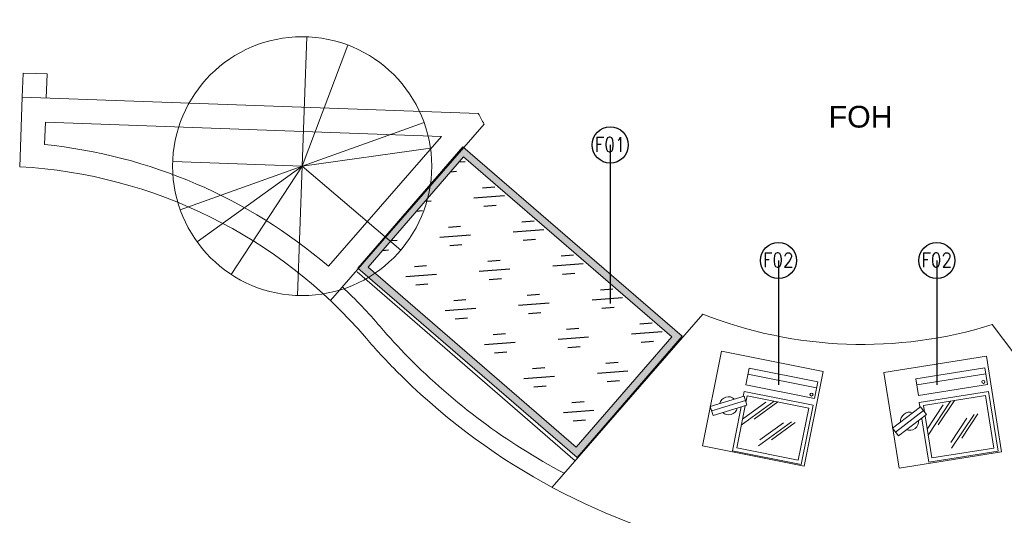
# Model space of a CAD drawing. Header units: millimetres. Extents: x 297264 to 416219, y -77299 to -23696.
# Tile 172 of 256: x 347102 to 351180, y -29263 to -27208. Entities that reach past the tile are written whole.
import ezdxf

# ---------------------------------------------------------------- set-up
doc = ezdxf.new("R2010")
doc.units = ezdxf.units.MM
doc.header["$LTSCALE"] = 2.5
doc.layers.add('BA-DEMOLISTION WALL', color=3, linetype='Continuous')
for name, color, linetype, lineweight in [('CKD Equipments', 252, 'Continuous', 0), ('ELEVATION 4', 157, 'Continuous', 9), ('FURNITURES', 30, 'Continuous', 15), ('HATCH LIGHT', 250, 'Continuous', 0), ('HATCH MEDIUM', 251, 'Continuous', 5), ('K Equipment', 30, 'Continuous', 9), ('L5', 252, 'Continuous', 0), ('ROOM TEXT', 7, 'Continuous', 5), ('TEXT', 40, 'Continuous', 0)]:
    doc.layers.add(name, color=color, linetype=linetype, lineweight=lineweight)
doc.styles.add('MTEXT', font='romans.shx', dxfattribs={"width": 0.85})
doc.styles.add('RG_3F_TITLE BLOCK_A1$0$A1 TBLOCK LBV$0$Style-arial', font='arial.ttf')
doc.styles.get("Standard").update_dxf_attribs({"font": 'GOTHIC.TTF'})
doc.dimstyles.new('AJKD_30', dxfattribs={"dimscale": 30, "dimtxt": 2, "dimasz": 1, "dimexe": 0.8, "dimexo": 0.8, "dimgap": 0.5, "dimtad": 1, "dimdec": 0, "dimzin": 0, "dimdsep": 46, "dimtxsty": 'Standard', "dimblk": 'ARCHTICK', "dimcen": 0.125, "dimclrd": 251, "dimclre": 251, "dimclrt": 42, "dimadec": 0, "dimazin": 0, "dimtfac": 1, "dimtdec": 0, "dimtix": 1, "dimtmove": 0, "dimatfit": 3, "dimfxl": 1, "dimtolj": 1, "dimtzin": 0, "dimarcsym": 1})

# ---------------------------------------------------------------- blocks, each defined once
blk = doc.blocks.new('pos')
at = {"layer": 'L5', "color": 1}
blk.add_line((206081.3, 97081.2), (206370.8, 97081.2), dxfattribs=at)
for points in [[(206370.8, 97036.1), (206370.8, 97106.6), (206081.3, 97106.6), (206081.3, 97036.1)], [(206080.6, 96757), (206371, 96757), (206371, 97007.7), (206080.6, 97007.7)], [(206095.6, 96992.7), (206095.6, 96772), (206356, 96772), (206356, 96992.7)]]:
    blk.add_lwpolyline(points, close=True, dxfattribs=at)
for points in [[(206209.6, 96992.1), (206095.6, 96868.2)], [(206177.1, 96981.7), (206095.6, 96893.1)], [(206225.3, 96992.7), (206143.2, 96903.4)], [(206297, 96922.5), (206183, 96798.6)], [(206264.6, 96912.2), (206183, 96823.5)], [(206312.7, 96923.1), (206230.6, 96833.8)]]:
    blk.add_lwpolyline(points, dxfattribs=at)
blk.add_circle((206356, 97049.7), 6.27, dxfattribs=at)
for start, end in [(59.5319, 177.1175), (239.5319, 357.1175)]:
    blk.add_arc((206028.2, 96936.6), 37.6, start, end, dxfattribs=at)
at = {"color": 1}
blk.add_wipeout([(206101.7, 96954.1), (206083.2, 96988.4), (205954.7, 96919.1), (205973.2, 96884.8)], dxfattribs=at).dxf.layer = 'L5'
at = {"layer": 'L5', "color": 1}
for p, q in [((206083.2, 96988.4), (205954.7, 96919.1)), ((206101.7, 96954.1), (206083.2, 96988.4)), ((205964, 96901.9), (206092.5, 96971.2)), ((206101.7, 96954.1), (205973.2, 96884.8)), ((205973.2, 96884.8), (205954.7, 96919.1))]:
    blk.add_line(p, q, dxfattribs=at)
blk.add_lwpolyline([(206385.2, 97152.6), (205955.1, 97152.6), (205955.1, 96752.2), (206385.2, 96752.2)], close=True, dxfattribs=at)
blk = doc.blocks.new('t')
for p, q in [((119721.4, -21429.1), (119721.4, -20655.6)), ((119721.4, -21429.1), (120009.1, -20711.1)), ((119721.4, -21429.1), (120195.6, -20818)), ((119721.4, -21429.1), (120383.6, -21029.3)), ((118947.9, -21429.1), (120494.9, -21429.1)), ((119721.4, -21429.1), (118988.2, -21675.7)), ((119721.4, -21429.1), (119433.7, -22147.2)), ((119721.4, -21429.1), (119586.6, -22190.8)), ((119721.4, -21429.1), (120200.7, -22036.3))]:
    blk.add_line(p, q)
blk.add_circle((119721.4, -21429.1), 773.5)
blk = doc.blocks.new('_ArchTick')
at = {"color": 0, "linetype": 'ByBlock', "const_width": 0.15}
blk.add_lwpolyline([(-0.5, -0.5), (0.5, 0.5)], dxfattribs=at)

msp = doc.modelspace()

# ---------------------------------------------------------------- hatches: boundary and pattern name
at = {"layer": 'BA-DEMOLISTION WALL', "ltscale": 1000, "true_color": 0xeea205}
h = msp.add_hatch(dxfattribs=at)
h.set_pattern_fill('GOST_GLASS', color=40, scale=25.4, angle=319.1628)
h.set_pattern_definition([(184.1627614, (1031227.02, -2981943.46), (-163.060663, 140.935234), [127, -177.8]), (184.1627614, (1031186.25, -2981908.23), (-163.060663, 140.935234), [50.8, -254]), (184.1627614, (1031191.79, -2981984.22), (-163.060663, 140.935234), [50.8, -254])])
h.paths.add_polyline_path([(349406.8, -28980.5), (348544.6, -28234.8), (348940.3, -27777.2), (349802.6, -28523)])
at = {"layer": 'CKD Equipments'}
h = msp.add_hatch(color=4, dxfattribs=at)
h.dxf.hatch_style = 1
h.paths.add_polyline_path([(349409.9, -29022.9), (348502.3, -28237.9), (348937.3, -27734.9), (349844.9, -28519.9)])
h.paths.add_polyline_path([(349406.8, -28980.5), (348544.6, -28234.8), (348940.3, -27777.2), (349802.6, -28523)], flags=16)
at = {"layer": 'HATCH LIGHT', "true_color": 0x636466}
h = msp.add_hatch(dxfattribs=at)
h.set_pattern_fill('ANSI32', color=251, scale=6)
h.set_pattern_definition([(45, (278504.94, -46725.026), (-40.411153, 40.411153), []), (45, (278531.88, -46725.026), (-40.411153, 40.411153), [])])
h.paths.add_polyline_path([(355647.8, -32590), (355453.8, -32638.8), (355635.4, -33359.7), (343082.7, -33359.6, -0.000263), (343068.2, -33559.6), (355892, -33559.7)])
h.paths.add_polyline_path([(343496.7, -25157.1), (343296.6, -25157.1, -0.011972), (342815.4, -34256), (343016, -34256, 0.01196)])
h.paths.add_polyline_path([(343480.3, -25697.6), (353159.2, -26046.6, 0.003501), (353653.3, -26800.6), (353820.9, -26691.5), (353270.8, -25850.5), (343486.5, -25497.7, -0.000262)])

# ---------------------------------------------------------------- linework, layer by layer
at = {"layer": 'CKD Equipments'}
msp.add_lwpolyline([(349409.9, -29022.9), (348502.3, -28237.9), (348937.3, -27734.9), (349844.9, -28519.9), (349409.9, -29022.9)], dxfattribs=at)
msp.add_lwpolyline([(349406.8, -28980.5), (348544.6, -28234.8), (348940.3, -27777.2), (349802.6, -28523)], close=True, dxfattribs=at)
at = {"layer": 'FURNITURES'}
for p, q in [((347112, -27529.6), (347115.6, -27429.7)), ((347215.5, -27433.3), (347115.6, -27429.7)), ((347211.9, -27533.2), (347215.5, -27433.3)), ((347101.6, -27818), (347112, -27529.6)), ((349001.2, -27597.8), (347112, -27529.6)), ((347205, -27725.9), (347208.3, -27633.2)), ((348848.4, -27692.3), (347208.3, -27633.2)), ((349025.1, -27641.5), (348389, -28373)), ((348848.4, -27692.3), (348380.3, -28230.6)), ((349401.8, -29037.1), (348500, -28253)), ((349930.7, -28428.8), (349306.8, -29146.4)), ((351129.9, -28472.1), (351700.5, -29232.7))]:
    msp.add_line(p, q, dxfattribs=at)
for centre, radius, start, end in [((350591.4, -26754.5), 2715, 224.5735, 353.9316), ((350591.4, -26754.5), 1800, 207.9352, 209.5215), ((346987.3, -29853.7), 2139, 49.3608, 84.1573), ((346987.3, -29853.7), 2039, 40.5082, 86.7849), ((346987.3, -29853.7), 2114, 40.5082, 46.6542), ((350591.4, -26754.5), 1800, 248.464, 287.4064), ((350438.3, -26905.4), 2425, 220.5082, 224.5735), ((350438.3, -26905.4), 2500, 220.5082, 224.5735), ((350591.4, -26754.5), 2640, 224.5735, 242.1293)]:
    msp.add_arc(centre, radius, start, end, dxfattribs=at)

# ---------------------------------------------------------------- block references
at = {"layer": 'HATCH MEDIUM', "xscale": -0.6936824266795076, "yscale": 0.6936824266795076, "zscale": 0.6936824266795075, "rotation": 87.935187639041}
msp.add_blockref('t', (336408.4, 55714.7), dxfattribs=at)

# ---------------------------------------------------------------- texts
at = {"layer": 'ROOM TEXT', "char_height": 60, "attachment_point": 7, "style": 'MTEXT'}
for s, insert in [('\\A1;\\pxqc;F01', (349461.4, -27755.9, 0.2)), ('\\A1;\\pxqc;F02', (350158.1, -28234.5, 0.2)), ('\\A1;\\pxqc;F02', (350814.1, -28234.5, 0.2))]:
    msp.add_mtext_dynamic_manual_height_columns(s, width=170.917, gutter_width=1.8, heights=[0], dxfattribs=dict(at, insert=insert))
at = {"layer": 'TEXT', "insert": (351221.4, -27565.6, 0.2), "char_height": 90, "width": 1274.194, "attachment_point": 3, "style": 'RG_3F_TITLE BLOCK_A1$0$A1 TBLOCK LBV$0$Style-arial'}
msp.add_mtext('\\pxqc;FOH', dxfattribs=at)

# ---------------------------------------------------------------- leaders
at = {"layer": 'ELEVATION 4'}
msp.add_leader([(349547.4, -27727.8), (349547.5, -28385.2)], dimstyle='AJKD_30', override={"dimasz": 5, "dimgap": 0.5, "dimtad": 0, "dimldrblk": 'DotBlank', "dimfxl": 0.18, "dimfxlon": 1, "dimarcsym": 2}, dxfattribs=at)

# ---------------------------------------------------------------- next in the draw order: block references
at = {"layer": 'K Equipment'}
for p, rotation in [((128992.2, -83428.7), 348.6826389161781), ((162569.9, -157008.4), 9.049369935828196)]:
    msp.add_blockref('pos', p, dxfattribs=dict(at, rotation=rotation))

# ---------------------------------------------------------------- next in the draw order: leaders
at = {"layer": 'ELEVATION 4'}
for points in [[(350244.2, -28206.5), (350244.3, -28722.5)], [(350900.2, -28206.5), (350900.3, -28722.5)]]:
    msp.add_leader(points, dimstyle='AJKD_30', override={"dimasz": 5, "dimgap": 0.5, "dimtad": 0, "dimldrblk": 'DotBlank', "dimfxl": 0.18, "dimfxlon": 1, "dimarcsym": 2}, dxfattribs=at)

doc.saveas('drawing.dxf')
